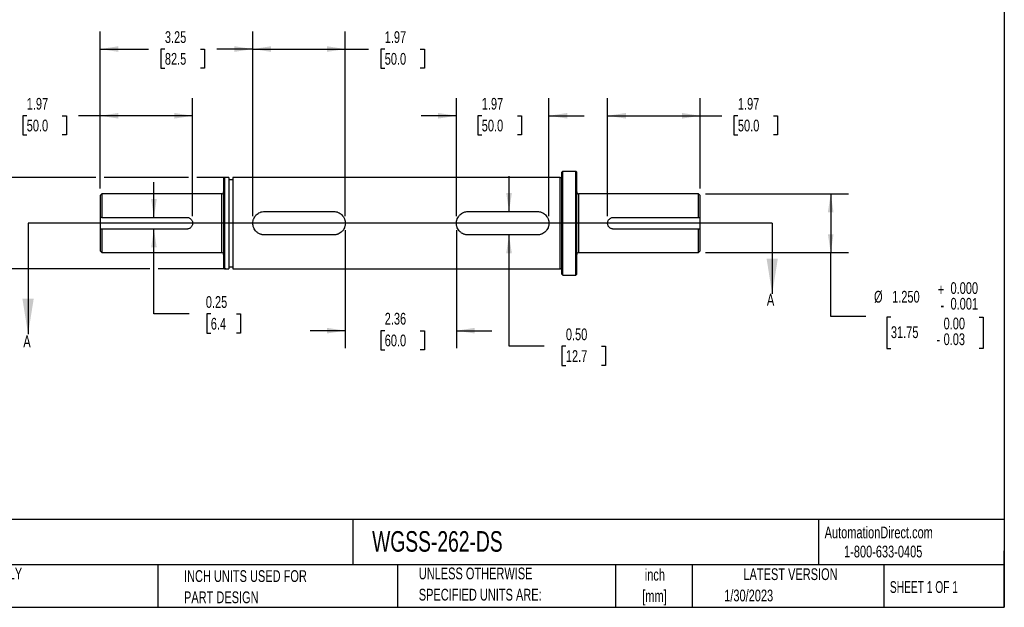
# Model space of a CAD drawing. Header units: inches. Extents: x 0.7 to 32.2, y 0.7 to 24.8.
# Tile 2 of 3: x 11.3 to 32.2, y 0.7 to 13.2. Entities that reach past the tile are written whole.
import ezdxf

# ---------------------------------------------------------------- set-up
doc = ezdxf.new("R2010")
doc.units = ezdxf.units.IN
doc.header["$LTSCALE"] = 3
doc.header["$MEASUREMENT"] = 0
doc.layers.add('DIMENSIONS', color=140, linetype='Continuous', lineweight=25)
doc.layers.add('TEXT', color=140, linetype='Continuous', lineweight=25)
doc.styles.add('SLDTEXTSTYLE0', font='TXT', dxfattribs={"width": 0.7})
doc.styles.add('SLDTEXTSTYLE1', font='TXT', dxfattribs={"width": 0.65})
doc.dimstyles.new('SLDDIMSTYLE0', dxfattribs={"dimtxt": 0.254883, "dimasz": 0.39, "dimexe": 0, "dimexo": 0.0625, "dimgap": 0.063721, "dimtad": 0, "dimtih": 1, "dimtoh": 1, "dimdec": 3, "dimrnd": 1e-09, "dimzin": 12, "dimdsep": 46, "dimtxsty": 'SLDTEXTSTYLE0', "dimsah": 1, "dimcen": 0.09, "dimadec": 0, "dimazin": 3, "dimtol": 1, "dimtm": 0.001, "dimtfac": 1, "dimtdec": 3, "dimtmove": 0, "dimatfit": 0, "dimfxl": 0, "dimfrac": 2, "dimtolj": 1, "dimtzin": 0, "dimarcsym": 0})
doc.dimstyles.new('SLDDIMSTYLE1', dxfattribs={"dimtxt": 0.254883, "dimasz": 0.39, "dimexe": 0, "dimexo": 0.0625, "dimgap": 0.063721, "dimtad": 0, "dimtih": 1, "dimtoh": 1, "dimrnd": 1e-09, "dimzin": 12, "dimdsep": 46, "dimtxsty": 'SLDTEXTSTYLE0', "dimsah": 1, "dimcen": 0.09, "dimadec": 0, "dimazin": 3, "dimtfac": 1, "dimtofl": 0, "dimtmove": 0, "dimatfit": 3, "dimfxl": 0, "dimfrac": 2, "dimtolj": 1, "dimtzin": 12, "dimarcsym": 0})
doc.dimstyles.new('SLDDIMSTYLE2', dxfattribs={"dimtxt": 0.254883, "dimasz": 0.39, "dimexe": 0, "dimexo": 0.0625, "dimgap": 0.063721, "dimtad": 0, "dimtih": 1, "dimtoh": 1, "dimrnd": 1e-09, "dimzin": 12, "dimdsep": 46, "dimtxsty": 'SLDTEXTSTYLE0', "dimsah": 1, "dimcen": 0.09, "dimadec": 0, "dimazin": 3, "dimtfac": 1, "dimtmove": 0, "dimatfit": 0, "dimfxl": 0, "dimfrac": 2, "dimtolj": 1, "dimtzin": 12, "dimarcsym": 0})
doc.dimstyles.new('SLDDIMSTYLE3', dxfattribs={"dimtxt": 0.254883, "dimasz": 0.39, "dimexe": 0, "dimexo": 0.0625, "dimgap": 0.063721, "dimtad": 0, "dimtih": 1, "dimtoh": 1, "dimdec": 3, "dimrnd": 1e-09, "dimzin": 4, "dimdsep": 46, "dimtxsty": 'SLDTEXTSTYLE0', "dimsah": 1, "dimcen": 0.09, "dimadec": 0, "dimazin": 1, "dimtol": 1, "dimtm": 0.001, "dimtfac": 1, "dimtdec": 3, "dimtofl": 0, "dimtmove": 0, "dimatfit": 3, "dimfxl": 0, "dimfrac": 2, "dimtolj": 1, "dimtzin": 0, "dimarcsym": 0})
doc.dimstyles.new('SLDDIMSTYLE4', dxfattribs={"dimtxt": 0.254883, "dimasz": 0.39, "dimexe": 0, "dimexo": 0.0625, "dimgap": 0.063721, "dimtad": 0, "dimtih": 1, "dimtoh": 1, "dimrnd": 1e-09, "dimdsep": 46, "dimtxsty": 'SLDTEXTSTYLE0', "dimsah": 1, "dimcen": 0.09, "dimadec": 0, "dimazin": 2, "dimtfac": 1, "dimtmove": 0, "dimatfit": 0, "dimfxl": 0, "dimfrac": 2, "dimtolj": 1, "dimtzin": 12, "dimarcsym": 0})
doc.dimstyles.new('SLDDIMSTYLE5', dxfattribs={"dimtxt": 0.254883, "dimasz": 0.39, "dimexe": 0, "dimexo": 0.0625, "dimgap": 0.063721, "dimtad": 0, "dimtih": 1, "dimtoh": 1, "dimrnd": 1e-09, "dimzin": 0, "dimdsep": 46, "dimtxsty": 'SLDTEXTSTYLE0', "dimsah": 1, "dimcen": 0.09, "dimadec": 0, "dimazin": 0, "dimtfac": 1, "dimtmove": 0, "dimatfit": 0, "dimfxl": 0, "dimfrac": 2, "dimtolj": 1, "dimtzin": 12, "dimarcsym": 0})

# ---------------------------------------------------------------- blocks, each defined once
blk = doc.blocks.new('SW_NOTE_0')
at = {"layer": 'TEXT', "color": 0, "char_height": 0.25, "attachment_point": 2, "style": 'SLDTEXTSTYLE0'}
for s, insert in [('inch', (0.375, 0.322)), ('[mm]', (0.367, -0.129))]:
    blk.add_mtext(s, dxfattribs=dict(at, insert=insert))
blk = doc.blocks.new('SW_NOTE_0_1')
at = {"layer": 'TEXT', "color": 0, "char_height": 0.25, "attachment_point": 1, "style": 'SLDTEXTSTYLE0'}
for s, insert in [('UNLESS OTHERWISE', (0, 0.322)), ('SPECIFIED UNITS ARE:', (0, -0.129))]:
    blk.add_mtext(s, dxfattribs=dict(at, insert=insert))
blk = doc.blocks.new('SW_NOTE_0_2')
at = {"layer": 'TEXT', "color": 0, "char_height": 0.25, "attachment_point": 1, "style": 'SLDTEXTSTYLE0'}
for s, insert in [('PART DIMENSIONS MAY DIFFER SLIGHTLY', (0, 0.322)), ("DUE TO MANUFACTURER'S VARIANCES", (0, -0.129))]:
    blk.add_mtext(s, dxfattribs=dict(at, insert=insert))
blk = doc.blocks.new('SW_NOTE_0_5')
at = {"layer": 'TEXT', "color": 0, "char_height": 0.25, "attachment_point": 1, "style": 'SLDTEXTSTYLE0'}
for s, insert in [('INCH UNITS USED FOR', (0, 0.322)), ('PART DESIGN', (0, -0.129))]:
    blk.add_mtext(s, dxfattribs=dict(at, insert=insert))
blk = doc.blocks.new('_D')
at = {"layer": 'DIMENSIONS'}
for p, q in [((9.426, 9.88), (9.426, 10.63)), ((12.928, 9.88), (9.051, 9.88)), ((14.896, 9.88), (13.108, 9.88)), ((15.691, 9.88), (15.076, 9.88)), ((8.487, 8.938), (8.401, 8.938)), ((8.401, 8.938), (8.401, 8.271)), ((10.365, 8.938), (10.451, 8.938)), ((10.451, 8.938), (10.451, 8.271)), ((8.401, 8.271), (8.487, 8.271)), ((10.451, 8.271), (10.365, 8.271)), ((14.073, 7.942), (9.051, 7.942)), ((9.426, 7.942), (9.426, 7.192)), ((15.691, 7.942), (14.253, 7.942))]:
    blk.add_line(p, q, dxfattribs=at)
for points in [[(9.426, 9.88), (9.486, 10.27), (9.366, 10.27)], [(9.426, 7.942), (9.366, 7.552), (9.486, 7.552)]]:
    blk.add_solid(points, dxfattribs=at)
at = {"layer": 'DIMENSIONS', "char_height": 0.25, "attachment_point": 1, "style": 'SLDTEXTSTYLE0'}
for s, insert in [('0.000', (9.755, 9.68)), ('%%c', (8.128, 9.496)), ('1.937', (8.512, 9.496)), ('+', (9.482, 9.65)), ('0.001', (9.755, 9.347)), ('-', (9.543, 9.317)), ('0.00', (9.608, 8.927)), ('49.21', (8.487, 8.743)), ('0.03', (9.608, 8.593)), ('-', (9.456, 8.593))]:
    blk.add_mtext(s, dxfattribs=dict(at, insert=insert))
blk = doc.blocks.new('_D_1')
at = {"layer": 'DIMENSIONS'}
for p, q in [((13.018, 9.647), (13.018, 11.569)), ((14.986, 9.061), (14.986, 11.569)), ((11.458, 11.194), (11.372, 11.194)), ((11.372, 11.194), (11.372, 10.789)), ((12.215, 11.194), (12.301, 11.194)), ((12.301, 11.194), (12.301, 10.789)), ((13.018, 11.194), (12.561, 11.194)), ((14.986, 11.194), (13.018, 11.194)), ((11.372, 10.789), (11.458, 10.789)), ((12.301, 10.789), (12.215, 10.789))]:
    blk.add_line(p, q, dxfattribs=at)
for points in [[(13.018, 11.194), (13.408, 11.134), (13.408, 11.254)], [(14.986, 11.194), (14.596, 11.254), (14.596, 11.134)]]:
    blk.add_solid(points, dxfattribs=at)
at = {"layer": 'DIMENSIONS', "char_height": 0.25, "attachment_point": 1, "style": 'SLDTEXTSTYLE0'}
for s, insert in [('1.97', (11.458, 11.574)), ('50.0', (11.458, 11.112))]:
    blk.add_mtext(s, dxfattribs=dict(at, insert=insert))
blk = doc.blocks.new('_D_2')
at = {"layer": 'DIMENSIONS'}
for p, q in [((13.018, 9.647), (13.018, 12.987)), ((16.266, 9.061), (16.266, 12.987)), ((13.018, 12.612), (14.051, 12.612)), ((14.396, 12.612), (14.31, 12.612)), ((14.31, 12.612), (14.31, 12.207)), ((15.153, 12.612), (15.239, 12.612)), ((15.239, 12.612), (15.239, 12.207)), ((16.266, 12.612), (15.499, 12.612)), ((14.31, 12.207), (14.396, 12.207)), ((15.239, 12.207), (15.153, 12.207))]:
    blk.add_line(p, q, dxfattribs=at)
for points in [[(13.018, 12.612), (13.408, 12.552), (13.408, 12.672)], [(16.266, 12.612), (15.876, 12.672), (15.876, 12.552)]]:
    blk.add_solid(points, dxfattribs=at)
at = {"layer": 'DIMENSIONS', "char_height": 0.25, "attachment_point": 1, "style": 'SLDTEXTSTYLE0'}
for s, insert in [('3.25', (14.396, 12.991)), ('82.5', (14.396, 12.529))]:
    blk.add_mtext(s, dxfattribs=dict(at, insert=insert))
blk = doc.blocks.new('_D_3')
at = {"layer": 'DIMENSIONS'}
for p, q in [((16.266, 9.061), (16.266, 12.987)), ((18.234, 9.061), (18.234, 12.987)), ((16.266, 12.612), (18.234, 12.612)), ((18.234, 12.612), (18.727, 12.612)), ((19.072, 12.612), (18.987, 12.612)), ((18.987, 12.612), (18.987, 12.207)), ((19.829, 12.612), (19.915, 12.612)), ((19.915, 12.612), (19.915, 12.207)), ((18.987, 12.207), (19.072, 12.207)), ((19.915, 12.207), (19.829, 12.207))]:
    blk.add_line(p, q, dxfattribs=at)
for points in [[(16.266, 12.612), (16.656, 12.552), (16.656, 12.672)], [(18.234, 12.612), (17.844, 12.672), (17.844, 12.552)]]:
    blk.add_solid(points, dxfattribs=at)
at = {"layer": 'DIMENSIONS', "char_height": 0.25, "attachment_point": 1, "style": 'SLDTEXTSTYLE0'}
for s, insert in [('1.97', (19.072, 12.991)), ('50.0', (19.072, 12.529))]:
    blk.add_mtext(s, dxfattribs=dict(at, insert=insert))
blk = doc.blocks.new('_D_4')
at = {"layer": 'DIMENSIONS'}
for p, q in [((18.234, 8.761), (18.234, 6.253)), ((20.597, 8.761), (20.597, 6.253)), ((18.234, 6.628), (17.484, 6.628)), ((19.072, 6.628), (18.987, 6.628)), ((18.987, 6.628), (18.987, 6.222)), ((19.829, 6.628), (19.915, 6.628)), ((19.915, 6.628), (19.915, 6.222)), ((20.597, 6.628), (21.347, 6.628)), ((18.987, 6.222), (19.072, 6.222)), ((19.915, 6.222), (19.829, 6.222))]:
    blk.add_line(p, q, dxfattribs=at)
for points in [[(18.234, 6.628), (17.844, 6.688), (17.844, 6.568)], [(20.597, 6.628), (20.987, 6.568), (20.987, 6.688)]]:
    blk.add_solid(points, dxfattribs=at)
at = {"layer": 'DIMENSIONS', "char_height": 0.25, "attachment_point": 1, "style": 'SLDTEXTSTYLE0'}
for s, insert in [('2.36', (19.072, 7.007)), ('60.0', (19.072, 6.545))]:
    blk.add_mtext(s, dxfattribs=dict(at, insert=insert))
blk = doc.blocks.new('_D_5')
at = {"layer": 'DIMENSIONS'}
for p, q in [((20.597, 9.061), (20.597, 11.569)), ((22.565, 9.061), (22.565, 11.569)), ((20.597, 11.194), (19.847, 11.194)), ((21.136, 11.194), (21.051, 11.194)), ((21.051, 11.194), (21.051, 10.789)), ((21.894, 11.194), (21.979, 11.194)), ((21.979, 11.194), (21.979, 10.789)), ((22.565, 11.194), (23.315, 11.194)), ((21.051, 10.789), (21.136, 10.789)), ((21.979, 10.789), (21.894, 10.789))]:
    blk.add_line(p, q, dxfattribs=at)
for points in [[(20.597, 11.194), (20.207, 11.254), (20.207, 11.134)], [(22.565, 11.194), (22.955, 11.134), (22.955, 11.254)]]:
    blk.add_solid(points, dxfattribs=at)
at = {"layer": 'DIMENSIONS', "char_height": 0.25, "attachment_point": 1, "style": 'SLDTEXTSTYLE0'}
for s, insert in [('1.97', (21.136, 11.574)), ('50.0', (21.136, 11.112))]:
    blk.add_mtext(s, dxfattribs=dict(at, insert=insert))
blk = doc.blocks.new('_D_6')
at = {"layer": 'DIMENSIONS'}
for p, q in [((23.813, 9.061), (23.813, 11.569)), ((25.782, 9.647), (25.782, 11.569)), ((23.813, 11.194), (25.782, 11.194)), ((25.782, 11.194), (26.239, 11.194)), ((26.584, 11.194), (26.498, 11.194)), ((26.498, 11.194), (26.498, 10.789)), ((27.341, 11.194), (27.427, 11.194)), ((27.427, 11.194), (27.427, 10.789)), ((26.498, 10.789), (26.584, 10.789)), ((27.427, 10.789), (27.341, 10.789))]:
    blk.add_line(p, q, dxfattribs=at)
for points in [[(23.813, 11.194), (24.203, 11.134), (24.203, 11.254)], [(25.782, 11.194), (25.392, 11.254), (25.392, 11.134)]]:
    blk.add_solid(points, dxfattribs=at)
at = {"layer": 'DIMENSIONS', "char_height": 0.25, "attachment_point": 1, "style": 'SLDTEXTSTYLE0'}
for s, insert in [('1.97', (26.584, 11.574)), ('50.0', (26.584, 11.112))]:
    blk.add_mtext(s, dxfattribs=dict(at, insert=insert))
blk = doc.blocks.new('_D_7')
at = {"layer": 'DIMENSIONS'}
for p, q in [((25.892, 9.536), (28.933, 9.536)), ((28.558, 9.536), (28.558, 8.286)), ((25.892, 8.286), (28.933, 8.286)), ((28.558, 6.931), (28.558, 8.286)), ((29.308, 6.931), (28.558, 6.931)), ((29.838, 6.916), (29.753, 6.916)), ((29.753, 6.916), (29.753, 6.249)), ((31.717, 6.916), (31.802, 6.916)), ((31.802, 6.916), (31.802, 6.249)), ((29.753, 6.249), (29.838, 6.249)), ((31.802, 6.249), (31.717, 6.249))]:
    blk.add_line(p, q, dxfattribs=at)
for points in [[(28.558, 9.536), (28.498, 9.146), (28.618, 9.146)], [(28.558, 8.286), (28.618, 8.676), (28.498, 8.676)]]:
    blk.add_solid(points, dxfattribs=at)
at = {"layer": 'DIMENSIONS', "char_height": 0.25, "attachment_point": 1, "style": 'SLDTEXTSTYLE0'}
for s, insert in [('+', (30.834, 7.628)), ('0.000', (31.106, 7.658)), ('%%c', (29.479, 7.474)), ('1.250', (29.864, 7.474)), ('-', (30.894, 7.295)), ('0.001', (31.106, 7.325)), ('31.75', (29.838, 6.721)), ('0.00', (30.959, 6.905)), ('0.03', (30.959, 6.571)), ('-', (30.808, 6.571))]:
    blk.add_mtext(s, dxfattribs=dict(at, insert=insert))
blk = doc.blocks.new('_D_8')
at = {"layer": 'DIMENSIONS'}
for p, q in [((14.163, 9.036), (14.163, 9.786)), ((14.163, 6.983), (14.163, 8.786)), ((14.913, 6.983), (14.163, 6.983)), ((15.373, 6.983), (15.287, 6.983)), ((15.287, 6.983), (15.287, 6.578)), ((15.918, 6.983), (16.004, 6.983)), ((16.004, 6.983), (16.004, 6.578)), ((15.287, 6.578), (15.373, 6.578)), ((16.004, 6.578), (15.918, 6.578))]:
    blk.add_line(p, q, dxfattribs=at)
for points in [[(14.163, 9.036), (14.223, 9.426), (14.103, 9.426)], [(14.163, 8.786), (14.103, 8.396), (14.223, 8.396)]]:
    blk.add_solid(points, dxfattribs=at)
at = {"layer": 'DIMENSIONS', "char_height": 0.25, "attachment_point": 1, "style": 'SLDTEXTSTYLE0'}
for s, insert in [('0.25', (15.267, 7.362)), ('6.4', (15.373, 6.9))]:
    blk.add_mtext(s, dxfattribs=dict(at, insert=insert))
blk = doc.blocks.new('_D_9')
at = {"layer": 'DIMENSIONS'}
for p, q in [((21.716, 9.161), (21.716, 9.911)), ((21.716, 6.296), (21.716, 8.661)), ((22.466, 6.296), (21.716, 6.296)), ((22.925, 6.296), (22.84, 6.296)), ((22.84, 6.296), (22.84, 5.891)), ((23.683, 6.296), (23.768, 6.296)), ((23.768, 6.296), (23.768, 5.891)), ((22.84, 5.891), (22.925, 5.891)), ((23.768, 5.891), (23.683, 5.891))]:
    blk.add_line(p, q, dxfattribs=at)
for points in [[(21.716, 9.161), (21.776, 9.551), (21.656, 9.551)], [(21.716, 8.661), (21.656, 8.271), (21.776, 8.271)]]:
    blk.add_solid(points, dxfattribs=at)
at = {"layer": 'DIMENSIONS', "char_height": 0.25, "attachment_point": 1, "style": 'SLDTEXTSTYLE0'}
for s, insert in [('0.50', (22.925, 6.675)), ('12.7', (22.925, 6.213))]:
    blk.add_mtext(s, dxfattribs=dict(at, insert=insert))

msp = doc.modelspace()

# ---------------------------------------------------------------- linework, layer by layer
for p, q in [((15.6635, 9.8797), (15.6438, 9.86)), ((15.6438, 9.86), (15.6438, 7.962)), ((15.7541, 9.8797), (15.6635, 9.8797)), ((15.6635, 9.8797), (15.6635, 8.911)), ((15.7541, 9.8797), (15.7541, 8.911)), ((22.8013, 9.8797), (15.8407, 9.8797)), ((15.8407, 9.8797), (15.8407, 8.911)), ((22.8013, 8.911), (22.8013, 9.8797)), ((22.8604, 10.0134), (22.8407, 9.9937)), ((22.8407, 7.8283), (22.8407, 9.9937)), ((23.136, 10.0134), (22.8604, 10.0134)), ((22.8604, 7.8087), (22.8604, 10.0134)), ((23.1557, 9.9937), (23.136, 10.0134)), ((23.136, 8.911), (23.136, 10.0134)), ((23.1557, 7.8283), (23.1557, 9.9937)), ((15.8407, 9.8362), (15.7541, 9.8362)), ((13.0572, 9.536), (13.0179, 9.4967)), ((13.0179, 9.4967), (13.0179, 9.036)), ((15.6045, 9.536), (13.0572, 9.536)), ((13.0572, 9.536), (13.0572, 9.036)), ((15.6045, 8.911), (15.6045, 9.536)), ((25.7423, 9.536), (23.195, 9.536)), ((23.195, 9.536), (23.195, 8.911)), ((25.7816, 9.4967), (25.7423, 9.536)), ((25.7423, 9.036), (25.7423, 9.536)), ((25.7816, 9.036), (25.7816, 9.4967)), ((13.0179, 9.036), (13.0179, 8.786)), ((13.0572, 9.036), (14.8614, 9.036)), ((16.5159, 9.161), (17.9844, 9.161)), ((20.8466, 9.161), (22.3151, 9.161)), ((23.9381, 9.036), (25.7423, 9.036)), ((25.7816, 8.786), (25.7816, 9.036)), ((15.6045, 8.286), (15.6045, 8.911)), ((15.6635, 8.911), (15.6635, 7.9423)), ((15.7541, 8.911), (15.7541, 7.9423)), ((15.8407, 8.911), (15.8407, 7.9423)), ((22.8013, 7.9423), (22.8013, 8.911)), ((23.136, 7.8087), (23.136, 8.911)), ((23.195, 8.911), (23.195, 8.286)), ((13.0179, 8.786), (13.0179, 8.3254)), ((13.0572, 8.786), (13.0572, 8.286)), ((14.8614, 8.786), (13.0572, 8.786)), ((17.9844, 8.661), (16.5159, 8.661)), ((22.3151, 8.661), (20.8466, 8.661)), ((25.7423, 8.786), (23.9381, 8.786)), ((25.7423, 8.286), (25.7423, 8.786)), ((25.7816, 8.3254), (25.7816, 8.786)), ((13.0179, 8.3254), (13.0572, 8.286)), ((13.0572, 8.286), (15.6045, 8.286)), ((23.195, 8.286), (25.7423, 8.286)), ((25.7423, 8.286), (25.7816, 8.3254)), ((15.6438, 7.962), (15.6635, 7.9423)), ((15.7541, 7.9858), (15.8407, 7.9858)), ((15.6635, 7.9423), (15.7541, 7.9423)), ((15.8407, 7.9423), (22.8013, 7.9423)), ((22.8407, 7.8283), (22.8604, 7.8087)), ((22.8604, 7.8087), (23.136, 7.8087)), ((23.136, 7.8087), (23.1557, 7.8283))]:
    msp.add_line(p, q)
for centre, start, end in [((22.8013, 9.9191), 270, 0), ((15.6045, 9.5754), 270, 0), ((23.195, 9.5754), 180, 270), ((15.6045, 8.2467), 0, 90), ((23.195, 8.2467), 90, 180), ((22.8013, 7.903), 0, 90)]:
    msp.add_arc(centre, 0.0394, start, end)
for points in [[(13.0572, 9.036), (13.0441, 9.036), (13.031, 9.036), (13.0179, 9.036)], [(25.7423, 9.036), (25.7554, 9.036), (25.7685, 9.036), (25.7816, 9.036)], [(13.0572, 8.786), (13.0441, 8.786), (13.031, 8.786), (13.0179, 8.786)], [(25.7816, 8.786), (25.7685, 8.786), (25.7554, 8.786), (25.7423, 8.786)]]:
    msp.add_open_spline(points, degree=3)
for points, knots in [([(14.8614, 9.036), (14.8696, 9.036), (14.8778, 9.0352), (14.8938, 9.032), (14.9017, 9.0296), (14.9168, 9.0233), (14.924, 9.0195), (14.9376, 9.0104), (14.944, 9.0052), (14.9555, 8.9937), (14.9606, 8.9874), (14.9698, 8.9738), (14.9737, 8.9665), (14.9799, 8.9515), (14.9823, 8.9436), (14.9855, 8.9275), (14.9864, 8.9193), (14.9864, 8.9027), (14.9855, 8.8946), (14.9824, 8.8786), (14.98, 8.8707), (14.9737, 8.8556), (14.9698, 8.8484), (14.9608, 8.8348), (14.9555, 8.8284), (14.944, 8.8169), (14.9378, 8.8117), (14.9241, 8.8026), (14.9169, 8.7987), (14.9019, 8.7925), (14.894, 8.7901), (14.8778, 8.7868), (14.8696, 8.786), (14.8614, 8.786)], [0, 0, 0, 0, 0.0625, 0.0625, 0.125, 0.125, 0.1875, 0.1875, 0.25, 0.25, 0.3125, 0.3125, 0.375, 0.375, 0.4375, 0.4375, 0.5, 0.5, 0.5625, 0.5625, 0.625, 0.625, 0.6875, 0.6875, 0.75, 0.75, 0.8125, 0.8125, 0.875, 0.875, 0.9375, 0.9375, 1, 1, 1, 1]), ([(16.5159, 8.661), (16.4993, 8.661), (16.483, 8.6627), (16.459, 8.6675), (16.4511, 8.6694), (16.4353, 8.6742), (16.4275, 8.677), (16.4049, 8.6864), (16.3905, 8.6941), (16.3702, 8.7077), (16.3636, 8.7126), (16.3509, 8.723), (16.3449, 8.7285), (16.3277, 8.7457), (16.3174, 8.7582), (16.2991, 8.7855), (16.2914, 8.7999), (16.282, 8.8224), (16.2792, 8.8301), (16.2744, 8.8458), (16.2724, 8.8538), (16.2675, 8.8781), (16.2659, 8.8944), (16.2659, 8.9276), (16.2675, 8.9439), (16.2723, 8.9679), (16.2743, 8.9759), (16.2791, 8.9916), (16.2819, 8.9994), (16.2913, 9.0221), (16.299, 9.0364), (16.3126, 9.0567), (16.3175, 9.0634), (16.3279, 9.076), (16.3333, 9.082), (16.3505, 9.0992), (16.3631, 9.1096), (16.3903, 9.1278), (16.4048, 9.1356), (16.4273, 9.1449), (16.435, 9.1477), (16.4506, 9.1525), (16.4587, 9.1545), (16.4829, 9.1594), (16.4993, 9.161), (16.5159, 9.161)], [0, 0, 0, 0, 0.0625, 0.0625, 0.09375, 0.09375, 0.125, 0.125, 0.1875, 0.1875, 0.21875, 0.21875, 0.25, 0.25, 0.3125, 0.3125, 0.375, 0.375, 0.40625, 0.40625, 0.4375, 0.4375, 0.5, 0.5, 0.5625, 0.5625, 0.59375, 0.59375, 0.625, 0.625, 0.6875, 0.6875, 0.71875, 0.71875, 0.75, 0.75, 0.8125, 0.8125, 0.875, 0.875, 0.90625, 0.90625, 0.9375, 0.9375, 1, 1, 1, 1]), ([(17.9844, 9.161), (18.001, 9.161), (18.0173, 9.1594), (18.0413, 9.1546), (18.0492, 9.1526), (18.065, 9.1478), (18.0728, 9.145), (18.0954, 9.1356), (18.1098, 9.1279), (18.1301, 9.1144), (18.1367, 9.1094), (18.1494, 9.0991), (18.1554, 9.0936), (18.1726, 9.0764), (18.1829, 9.0639), (18.2012, 9.0366), (18.2089, 9.0222), (18.2183, 8.9996), (18.2211, 8.992), (18.2259, 8.9763), (18.2279, 8.9682), (18.2328, 8.944), (18.2344, 8.9276), (18.2344, 8.8944), (18.2328, 8.8781), (18.228, 8.8541), (18.226, 8.8462), (18.2212, 8.8305), (18.2184, 8.8227), (18.209, 8.8), (18.2013, 8.7857), (18.1877, 8.7653), (18.1828, 8.7587), (18.1724, 8.746), (18.1669, 8.74), (18.1497, 8.7228), (18.1372, 8.7125), (18.1099, 8.6942), (18.0955, 8.6865), (18.073, 8.6771), (18.0653, 8.6743), (18.0497, 8.6696), (18.0416, 8.6675), (18.0174, 8.6627), (18.001, 8.661), (17.9844, 8.661)], [0, 0, 0, 0, 0.0625, 0.0625, 0.09375, 0.09375, 0.125, 0.125, 0.1875, 0.1875, 0.21875, 0.21875, 0.25, 0.25, 0.3125, 0.3125, 0.375, 0.375, 0.40625, 0.40625, 0.4375, 0.4375, 0.5, 0.5, 0.5625, 0.5625, 0.59375, 0.59375, 0.625, 0.625, 0.6875, 0.6875, 0.71875, 0.71875, 0.75, 0.75, 0.8125, 0.8125, 0.875, 0.875, 0.90625, 0.90625, 0.9375, 0.9375, 1, 1, 1, 1]), ([(20.8466, 8.661), (20.83, 8.661), (20.8137, 8.6627), (20.7897, 8.6675), (20.7818, 8.6694), (20.766, 8.6742), (20.7582, 8.677), (20.7356, 8.6864), (20.7212, 8.6941), (20.7009, 8.7077), (20.6943, 8.7126), (20.6816, 8.723), (20.6756, 8.7285), (20.6584, 8.7457), (20.6481, 8.7582), (20.6298, 8.7855), (20.6221, 8.7999), (20.6127, 8.8224), (20.6099, 8.8301), (20.6051, 8.8458), (20.6031, 8.8538), (20.5982, 8.8781), (20.5966, 8.8944), (20.5966, 8.9276), (20.5982, 8.9439), (20.603, 8.9679), (20.605, 8.9759), (20.6098, 8.9916), (20.6126, 8.9994), (20.622, 9.0221), (20.6297, 9.0364), (20.6433, 9.0567), (20.6482, 9.0634), (20.6586, 9.076), (20.6641, 9.082), (20.6813, 9.0992), (20.6938, 9.1096), (20.7211, 9.1278), (20.7355, 9.1356), (20.758, 9.1449), (20.7657, 9.1477), (20.7813, 9.1525), (20.7894, 9.1545), (20.8136, 9.1594), (20.83, 9.161), (20.8466, 9.161)], [0, 0, 0, 0, 0.0625, 0.0625, 0.09375, 0.09375, 0.125, 0.125, 0.1875, 0.1875, 0.21875, 0.21875, 0.25, 0.25, 0.3125, 0.3125, 0.375, 0.375, 0.40625, 0.40625, 0.4375, 0.4375, 0.5, 0.5, 0.5625, 0.5625, 0.59375, 0.59375, 0.625, 0.625, 0.6875, 0.6875, 0.71875, 0.71875, 0.75, 0.75, 0.8125, 0.8125, 0.875, 0.875, 0.90625, 0.90625, 0.9375, 0.9375, 1, 1, 1, 1]), ([(22.3151, 9.161), (22.3317, 9.161), (22.348, 9.1594), (22.372, 9.1546), (22.3799, 9.1526), (22.3957, 9.1478), (22.4035, 9.145), (22.4261, 9.1356), (22.4405, 9.1279), (22.4608, 9.1144), (22.4674, 9.1094), (22.4801, 9.0991), (22.4861, 9.0936), (22.5033, 9.0764), (22.5136, 9.0639), (22.5319, 9.0366), (22.5396, 9.0222), (22.549, 8.9996), (22.5518, 8.992), (22.5566, 8.9763), (22.5586, 8.9682), (22.5635, 8.944), (22.5651, 8.9276), (22.5651, 8.8944), (22.5635, 8.8781), (22.5587, 8.8541), (22.5567, 8.8462), (22.5519, 8.8305), (22.5491, 8.8227), (22.5397, 8.8), (22.532, 8.7857), (22.5184, 8.7653), (22.5135, 8.7587), (22.5031, 8.746), (22.4976, 8.74), (22.4804, 8.7228), (22.4679, 8.7125), (22.4406, 8.6942), (22.4262, 8.6865), (22.4037, 8.6771), (22.396, 8.6743), (22.3804, 8.6696), (22.3723, 8.6675), (22.3481, 8.6627), (22.3317, 8.661), (22.3151, 8.661)], [0, 0, 0, 0, 0.0625, 0.0625, 0.09375, 0.09375, 0.125, 0.125, 0.1875, 0.1875, 0.21875, 0.21875, 0.25, 0.25, 0.3125, 0.3125, 0.375, 0.375, 0.40625, 0.40625, 0.4375, 0.4375, 0.5, 0.5, 0.5625, 0.5625, 0.59375, 0.59375, 0.625, 0.625, 0.6875, 0.6875, 0.71875, 0.71875, 0.75, 0.75, 0.8125, 0.8125, 0.875, 0.875, 0.90625, 0.90625, 0.9375, 0.9375, 1, 1, 1, 1]), ([(23.9381, 8.786), (23.9299, 8.786), (23.9217, 8.7868), (23.9057, 8.79), (23.8978, 8.7924), (23.8827, 8.7987), (23.8755, 8.8025), (23.8619, 8.8116), (23.8555, 8.8169), (23.844, 8.8284), (23.8389, 8.8346), (23.8297, 8.8483), (23.8258, 8.8555), (23.8196, 8.8705), (23.8172, 8.8784), (23.8139, 8.8946), (23.8131, 8.9028), (23.8131, 8.9193), (23.8139, 8.9274), (23.8171, 8.9434), (23.8195, 8.9514), (23.8258, 8.9665), (23.8297, 8.9737), (23.8387, 8.9872), (23.844, 8.9936), (23.8555, 9.0051), (23.8617, 9.0103), (23.8754, 9.0194), (23.8826, 9.0233), (23.8976, 9.0296), (23.9055, 9.032), (23.9217, 9.0352), (23.9299, 9.036), (23.9381, 9.036)], [0, 0, 0, 0, 0.0625, 0.0625, 0.125, 0.125, 0.1875, 0.1875, 0.25, 0.25, 0.3125, 0.3125, 0.375, 0.375, 0.4375, 0.4375, 0.5, 0.5, 0.5625, 0.5625, 0.625, 0.625, 0.6875, 0.6875, 0.75, 0.75, 0.8125, 0.8125, 0.875, 0.875, 0.9375, 0.9375, 1, 1, 1, 1])]:
    msp.add_open_spline(points, degree=3, knots=knots)
at = {"layer": 'TEXT'}
for p, q in [((32.25, 24.75), (32.25, 0.75)), ((27.3133, 8.911), (11.4862, 8.911)), ((32.25, 2.6133), (0.75, 2.6133)), ((18.3967, 2.6133), (18.3967, 1.65)), ((28.2963, 2.6133), (28.2963, 1.65)), ((32.25, 0.75), (32.25, 1.95)), ((32.25, 1.65), (0.75, 1.65)), ((14.2496, 1.65), (14.2496, 0.75)), ((19.3441, 1.65), (19.3441, 0.75)), ((23.9792, 1.65), (23.9792, 0.75)), ((25.6077, 1.65), (25.6077, 0.75)), ((29.6869, 1.65), (29.6869, 0.75)), ((0.75, 0.75), (32.25, 0.75))]:
    msp.add_line(p, q, dxfattribs=at)
at = {"layer": 'TEXT', "linetype": 'Continuous'}
for p, q in [((11.4862, 8.911), (11.4862, 6.5551)), ((27.3133, 8.911), (27.3133, 7.411))]:
    msp.add_line(p, q, dxfattribs=at)
at = {"layer": 'TEXT'}
for points in [[(27.3133, 7.411), (27.4333, 8.161), (27.1933, 8.161)], [(11.4862, 6.5551), (11.6062, 7.3051), (11.3662, 7.3051)]]:
    msp.add_solid(points, dxfattribs=at)

# ---------------------------------------------------------------- block references
for name, p in [('SW_NOTE_0_2', (6.5102, 1.2722)), ('SW_NOTE_0_5', (14.8027, 1.2164)), ('SW_NOTE_0_1', (19.7962, 1.2722)), ('SW_NOTE_0', (24.4428, 1.2442))]:
    msp.add_blockref(name, p, dxfattribs=at)

# ---------------------------------------------------------------- texts
for s, insert, char_height, attachment_point, style in [('A', (27.1994, 7.411), 0.2549, 1, 'SLDTEXTSTYLE0'), ('A', (11.3841, 6.5255), 0.2549, 1, 'SLDTEXTSTYLE0'), ('IRONHORSE GEARBOX DOUBLE OUTPUT SHAFT', (0.9408, 2.3682), 0.4375, 1, 'SLDTEXTSTYLE0'), ('WGSS-262-DS', (18.8041, 2.3682), 0.4375, 1, 'SLDTEXTSTYLE0'), ('AutomationDirect.com', (28.4285, 2.4657), 0.25, 1, 'SLDTEXTSTYLE0'), ('1-800-633-0405', (28.8415, 2.0595), 0.25, 1, 'SLDTEXTSTYLE0'), ('LATEST VERSION', (27.703, 1.5784), 0.25, 2, 'SLDTEXTSTYLE0'), ('SHEET 1 OF 1', (29.8159, 1.3053), 0.25, 1, 'SLDTEXTSTYLE1'), ('1/30/2023', (26.2929, 1.1258), 0.25, 1, 'SLDTEXTSTYLE0')]:
    msp.add_mtext(s, dxfattribs=dict(at, insert=insert, char_height=char_height, attachment_point=attachment_point, style=style))

# ---------------------------------------------------------------- dimensions: what is measured, and where the dimension line sits
at = {"layer": 'DIMENSIONS'}
for base, p1, p2, dimstyle, picture, middle in [((16.2659, 12.6118), (13.0179, 9.4967), (16.2659, 8.911), 'SLDDIMSTYLE1', '_D_2', (14.7747, 12.6118)), ((18.2344, 12.6118), (16.2659, 8.911), (18.2344, 8.911), 'SLDDIMSTYLE1', '_D_3', (19.4508, 12.6118)), ((14.9864, 11.1945), (13.0179, 9.4967), (14.9864, 8.911), 'SLDDIMSTYLE1', '_D_1', (11.8368, 11.1945)), ((22.5651, 11.1945), (20.5966, 8.911), (22.5651, 8.911), 'SLDDIMSTYLE2', '_D_5', (21.515, 11.1945)), ((23.8131, 11.1945), (25.7816, 9.4967), (23.8131, 8.911), 'SLDDIMSTYLE1', '_D_6', (26.9627, 11.1945)), ((18.2344, 6.6276), (20.5966, 8.911), (18.2344, 8.911), 'SLDDIMSTYLE2', '_D_4', (19.4508, 6.6276))]:
    dim = msp.add_linear_dim(base=base, p1=p1, p2=p2, dimstyle=dimstyle, dxfattribs=at)
    dim.commit()
    dim.dimension.update_dxf_attribs({"geometry": picture, "text_midpoint": middle, "dimtype": 160})
for base, p1, p2, dimstyle, picture, middle in [((9.4258, 7.9423), (15.8407, 9.8797), (15.8407, 7.9423), 'SLDDIMSTYLE0', '_D', (9.4258, 8.9526)), ((28.558, 8.286), (25.7423, 9.536), (25.7423, 8.286), 'SLDDIMSTYLE3', '_D_7', (28.558, 6.9306))]:
    dim = msp.add_linear_dim(base=base, p1=p1, p2=p2, angle=90, text='%%c<>', dimstyle=dimstyle, dxfattribs=at)
    dim.commit()
    dim.dimension.update_dxf_attribs({"geometry": picture, "text_midpoint": middle, "dimtype": 160})
for base, p1, p2, dimstyle, picture, middle in [((21.7156, 8.661), (22.3151, 9.161), (22.3151, 8.661), 'SLDDIMSTYLE5', '_D_9', (21.7156, 6.296)), ((14.163, 8.786), (14.8614, 9.036), (14.8614, 8.786), 'SLDDIMSTYLE4', '_D_8', (14.163, 6.9827))]:
    dim = msp.add_linear_dim(base=base, p1=p1, p2=p2, angle=90, dimstyle=dimstyle, dxfattribs=at)
    dim.commit()
    dim.dimension.update_dxf_attribs({"geometry": picture, "text_midpoint": middle, "dimtype": 160})

doc.saveas('drawing.dxf')
